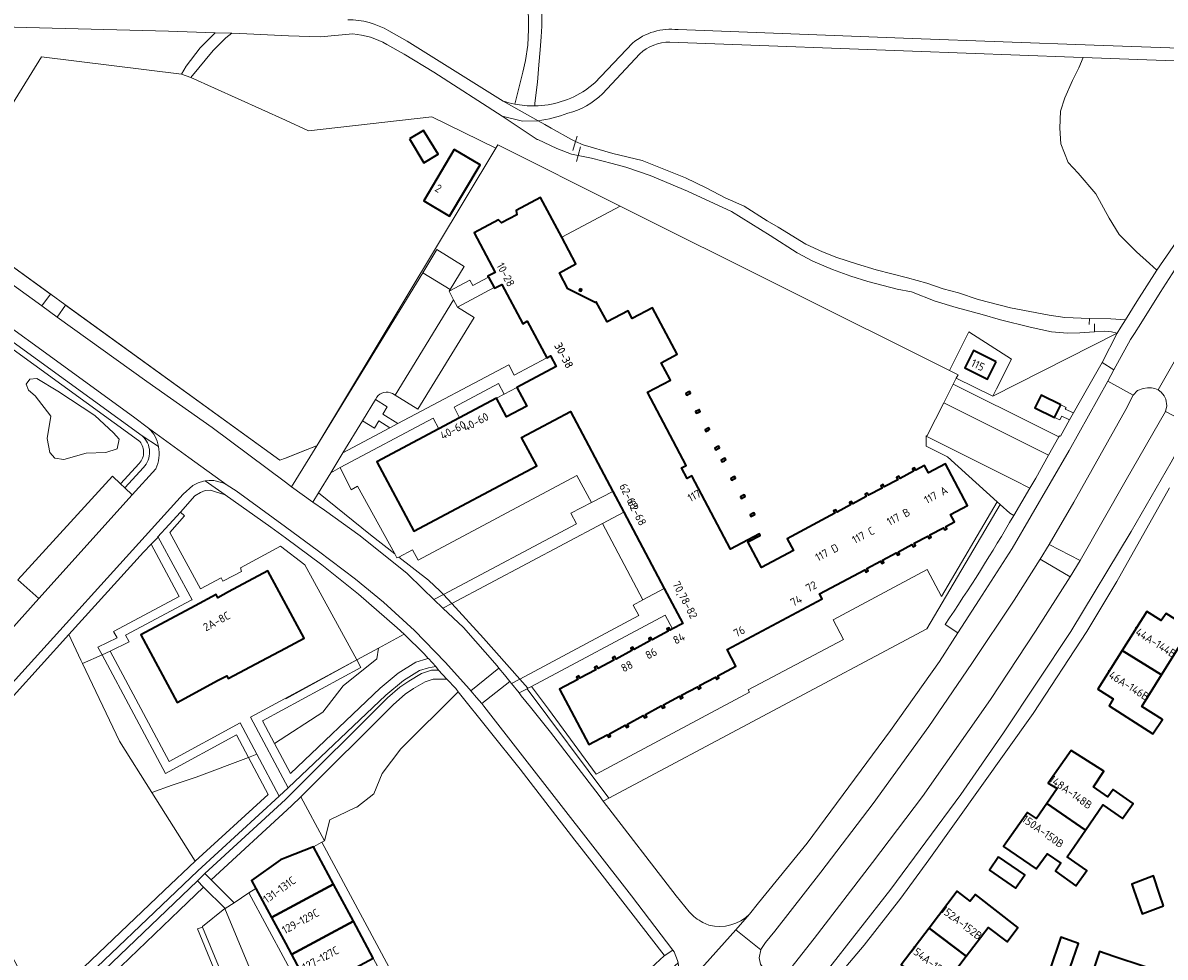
# Model space of a CAD drawing. Extents: x 152761 to 155748, y 459947 to 462743.
# Tile 83 of 256: x 153956 to 154148, y 461131 to 461289. Entities that reach past the tile are written whole.
import ezdxf
from ezdxf.enums import TextEntityAlignment as Align

# ---------------------------------------------------------------- set-up
doc = ezdxf.new("R2010")
doc.units = 0
doc.header["$LTSCALE"] = 0.75
for name, color, linetype, lineweight in [('B-RO-GR-BEPLANTING_CULTUUR_BODEMBEDEKKER-GV', 251, 'CONTINUOUS', 18), ('B-RO-GR-BEPLANTING_CULTUUR_BOSPLANTSOEN-GV', 251, 'CONTINUOUS', 18), ('B-RO-GR-BOS_LOOF-GV', 251, 'CONTINUOUS', 13), ('B-RO-GR-GROENVOORZIENING-GV', 251, 'CONTINUOUS', 18), ('B-RO-GR-HAAG-GV', 251, 'CONTINUOUS', 13), ('B-RO-IE-TERREINAFSCHEIDING_KUNSTMATIG_HEKWERK-G', 251, 'IE-TERREINAFSCHEIDING-KUNSTMATIG', 18), ('B-RO-IE-TERREINAFSCHEIDING_KUNSTMATIG_MUUR-G', 251, 'IE-TERREINAFSCHEIDING-KUNSTMATIG-DICHT', 18), ('B-RO-OG-BEBOUWING-GV', 6, 'CONTINUOUS', 35), ('B-RO-OG-BEBOUWING-T18', 1, 'CONTINUOUS', 18), ('B-RO-OG-TERREIN_CULTUURSCHEIDING-GV', 251, 'CONTINUOUS', 18), ('B-RO-VH-VERHARDING_ASFALT-GV', 251, 'CONTINUOUS', 18), ('B-RO-VH-VERHARDING_BETONSTRAATSTEEN-GV', 251, 'CONTINUOUS', 18), ('B-RO-VH-VERHARDING_FUNDERING_ZAND-GV', 251, 'CONTINUOUS', 18), ('B-RO-VH-VERHARDING_TEGEL-GV', 251, 'CONTINUOUS', 18)]:
    doc.layers.add(name, color=color, linetype=linetype, lineweight=lineweight)
doc.styles.add('NLCS-ISO-M200-T18', font='NLCS-ISO.ttf', dxfattribs={"height": 0.36})
doc.linetypes.add('IE-TERREINAFSCHEIDING-KUNSTMATIG', pattern='A,4,[82,NLCS.SHX,S=0.75,R=90,X=0,Y=0],4,-2', length=10)
doc.linetypes.add('IE-TERREINAFSCHEIDING-KUNSTMATIG-DICHT', pattern='A,8,-1,[82,NLCS.SHX,S=0.75,R=90,X=0,Y=0],-1', length=10)

msp = doc.modelspace()

# ---------------------------------------------------------------- linework, layer by layer
at = {"layer": 'B-RO-GR-BEPLANTING_CULTUUR_BODEMBEDEKKER-GV', "flags": 128}
msp.add_lwpolyline([(153987.498, 461144.289), (153991.347, 461140.449), (153993.843, 461142.089), (153995.017, 461142.86), (153994.298, 461144.195), (153999.174, 461147.678), (154000, 461148.012), (154004.724, 461149.872), (154006.122, 461150.625), (154006.573, 461150.868), (154002.615, 461158.298), (154001.058, 461156.749)], close=True, dxfattribs=at)
at = {"layer": 'B-RO-GR-BEPLANTING_CULTUUR_BOSPLANTSOEN-GV', "flags": 128}
for points in [[(154140.183, 461236.449), (154119.255, 461225.794), (154113.095, 461228.844), (154112.565, 461227.802), (154127.312, 461220.451), (154130.365, 461218.928), (154130.469, 461219.113), (154130.641, 461219.07), (154132.192, 461221.823), (154130.877, 461222.46), (154130.537, 461221.806), (154129.669, 461222.216), (154126.346, 461223.843), (154127.399, 461225.995), (154130.723, 461224.368), (154131.586, 461223.907), (154131.457, 461223.637), (154132.841, 461222.976), (154135.184, 461227.135), (154137.673, 461231.46)], [(153977.51, 461159.029), (153980.925, 461160.241), (153984.975, 461161.582), (153993.783, 461164.913), (153991.756, 461168.71), (153979.804, 461162.191), (153969.1, 461182.22), (153965.832, 461180.736), (153972.068, 461167.677)], [(153995.216, 461165.455), (153992.397, 461170.769), (153980.414, 461164.232), (153970.468, 461182.841), (153969.1, 461182.22), (153979.804, 461162.191), (153991.756, 461168.71), (153993.783, 461164.913)], [(154002.615, 461158.298), (154006.573, 461150.868), (154007.495, 461154.412), (154011.849, 461156.476), (154012.028, 461156.561), (154014.916, 461158.811), (154016.327, 461162.236), (154019.483, 461166.401), (154029.149, 461176.001), (154028.717, 461176.542), (154027.225, 461178.138), (154024.896, 461178.134), (154023.543, 461177.692), (154021.604, 461176.537), (154020.216, 461175.583), (154018.222, 461173.828)], [(153993.783, 461164.913), (153984.975, 461161.582), (153980.925, 461160.241), (153977.51, 461159.029), (153984.797, 461147.448), (153997.097, 461158.704)]]:
    msp.add_lwpolyline(points, close=True, dxfattribs=at)
at = {"layer": 'B-RO-GR-BOS_LOOF-GV', "flags": 128}
for points in [[(154066.181, 461287.574), (154105.64, 461286.09), (154136.326, 461284.981), (154169.779, 461283.751), (154176.367, 461283.469), (154176.525, 461283.849), (154162.487, 461341.773), (154152.299, 461406.442), (154140.317, 461412.18)], [(154102.297, 461391.56), (154143.051, 461370.591), (154107.284, 461291.236), (154043.122, 461293.436), (154043.259, 461291.919), (154043.238, 461290.316), (154043.203, 461288.179), (154043.124, 461286.388), (154042.943, 461284.145), (154042.697, 461281.625), (154042.487, 461278.717), (154042.073, 461275.184), (154042.037, 461274.727)], [(154038.651, 461275.03), (154040.001, 461280.419), (154040.49, 461282.371), (154040.877, 461284.947), (154041.007, 461287.598), (154041.001, 461289.39), (154040.86, 461291.763), (154040.441, 461293.529)], [(153991.002, 461286.96), (153989.99, 461286.221), (153987.807, 461284.039), (153984.088, 461279.508), (154000, 461272.307), (154003.921, 461270.539), (154024.715, 461272.897), (154035.46, 461267.603), (154035.802, 461268.172), (154056.444, 461257.842), (154111.922, 461230.133), (154115.187, 461236.655), (154122.385, 461232.047), (154119.887, 461227.056), (154119.255, 461225.794), (154140.183, 461236.449), (154139.235, 461236.667), (154138.106, 461236.767), (154136.363, 461236.673), (154133.92, 461236.457), (154131.836, 461236.409), (154129.143, 461236.643), (154125.518, 461237.427), (154120.536, 461238.682), (154117.423, 461239.573), (154113.082, 461240.761), (154109.552, 461241.834), (154105.511, 461243.404), (154103.132, 461243.866), (154098.173, 461245.137), (154095.303, 461246.031), (154092.223, 461247.158), (154088.907, 461248.547), (154086.268, 461249.984), (154081.732, 461252.861), (154075.186, 461256.922), (154067.784, 461260.368), (154061.489, 461262.979), (154057.392, 461264.391), (154055.103, 461265.008), (154051.613, 461265.889), (154049.357, 461266.377), (154048.253, 461266.616), (154045.735, 461267.568), (154042.527, 461269.06), (154042.466, 461269.088), (154037.074, 461272.676), (154036.562, 461273.003), (154025.004, 461280.384), (154020.04, 461283.414), (154017.115, 461285.07)], [(154011.347, 461286.854), (154005.905, 461286.341), (154000.504, 461286.55), (153992.329, 461286.917), (153991.002, 461286.96)], [(154017.454, 461287.356), (154020.529, 461285.644), (154036.706, 461275.53)], [(154043.73, 461271.573), (154044.798, 461270.973), (154048.231, 461269.065), (154048.923, 461268.748), (154050.218, 461268.154), (154055.189, 461266.689), (154060.141, 461265.525), (154067.456, 461262.624), (154071.037, 461260.872), (154074.139, 461259.246), (154077.347, 461257.817), (154081.221, 461255.355), (154083.083, 461254.272), (154087.726, 461251.394), (154090.532, 461250.138), (154092.98, 461249.202), (154096.264, 461248.118), (154099.595, 461247.114), (154104.872, 461245.743), (154108.142, 461244.826), (154110.859, 461243.893), (154113.455, 461243.21), (154116.766, 461242.072), (154122.25, 461240.718), (154128.77, 461239.474), (154131.369, 461239.084), (154135.534, 461238.895), (154139.14, 461238.842), (154141.608, 461238.677), (154143.496, 461241.774), (154146.882, 461247.055), (154145.681, 461248.191), (154143.487, 461250.114), (154140.526, 461253.051), (154138.867, 461255.789), (154136.617, 461259.895), (154133.646, 461263.375), (154131.95, 461265.202), (154130.698, 461268.334), (154130.517, 461270.974), (154130.636, 461273.84), (154131.388, 461276.082), (154132.702, 461279.023), (154133.76, 461281.119), (154134.5, 461282.892), (154132.863, 461282.953), (154105.717, 461283.962), (154069.37, 461285.272), (154064.815, 461285.485)], [(154050.594, 461277.389), (154052.157, 461278.632), (154058.513, 461285.296)], [(154059.734, 461283.472), (154053.473, 461276.773)], [(154042.614, 461272.199), (154043.73, 461271.573)]]:
    msp.add_lwpolyline(points, dxfattribs=at)
at = {"layer": 'B-RO-GR-BOS_LOOF-GV'}
for points in [[(154010.508, 461289.246, -0.1367513), (154017.454, 461287.356)], [(154017.115, 461285.07, 0.1157816), (154011.347, 461286.854)], [(154058.513, 461285.296, -0.2068633), (154066.181, 461287.574)], [(154064.815, 461285.485, 0.1922803), (154059.734, 461283.472)], [(154042.037, 461274.727, 0.1435408), (154050.594, 461277.389)], [(154036.706, 461275.53, 0.0320082), (154038.651, 461275.03)], [(154053.473, 461276.773, -0.1326724), (154047.608, 461273.511)], [(154047.608, 461273.511, -0.0596574), (154042.614, 461272.199)]]:
    msp.add_lwpolyline(points, format="xyb", dxfattribs=at)
at = {"layer": 'B-RO-GR-BOS_LOOF-GV', "flags": 128}
for points in [[(153935.76, 461258.909), (153935.333, 461257.989), (153938.928, 461255.483), (153940.288, 461254.493), (153940.941, 461254.009), (153942.251, 461256.121), (153958.896, 461282.964), (153982.513, 461280.076), (153983.282, 461281.391), (153985.632, 461284.502), (153988.169, 461287.051), (153980.303, 461287.303), (153956.35, 461287.95), (153946.326, 461288.218), (153942.414, 461273.25)], [(153977.387, 461200.864), (153976.06, 461199.503), (153963.518, 461185.641), (153965.542, 461181.344), (153965.832, 461180.736), (153969.1, 461182.22), (153968.408, 461183.514), (153971.622, 461185.062), (153971.046, 461186.14), (153982.097, 461192.038)], [(153998.196, 461167.279), (154000.891, 461162.23), (154015.958, 461176.591), (154019.016, 461179.12), (154021.974, 461180.959), (154023.818, 461181.518), (154024.093, 461181.601), (154023.402, 461182.358), (154019.999, 461185.687), (154015.692, 461183.359), (154015.418, 461181.549), (154009.739, 461176.995), (154006.32, 461172.53)], [(154012.019, 461181.374), (154012.737, 461180.057), (153996.159, 461171.097), (153998.196, 461167.279), (154006.32, 461172.53), (154009.739, 461176.995), (154015.418, 461181.549), (154015.692, 461183.359)]]:
    msp.add_lwpolyline(points, close=True, dxfattribs=at)
at = {"layer": 'B-RO-GR-GROENVOORZIENING-GV', "flags": 128}
for points in [[(153942.251, 461256.121), (153940.941, 461254.009), (153941.208, 461253.811), (153941.792, 461253.378), (153958.942, 461241.003), (153960.424, 461242.978)], [(153962.928, 461241.167), (153961.561, 461239.097), (153976.634, 461228.257), (153987.64, 461220.507), (154000, 461211.293), (154001.037, 461210.523), (154005.279, 461217.443), (154003.253, 461216.653), (154000, 461215.385), (153999.075, 461215.024)]]:
    msp.add_lwpolyline(points, close=True, dxfattribs=at)
at = {"layer": 'B-RO-GR-HAAG-GV', "flags": 128}
for points in [[(153960.424, 461242.978), (153942.251, 461256.121), (153940.941, 461254.009), (153941.208, 461253.811), (153941.792, 461253.378), (153958.942, 461241.003)], [(154003.253, 461216.653), (154000, 461215.385), (153999.075, 461215.024), (153962.928, 461241.167), (153961.561, 461239.097), (153976.634, 461228.257), (153987.64, 461220.507), (154000, 461211.293), (154001.037, 461210.523), (154005.279, 461217.443)]]:
    msp.add_lwpolyline(points, close=True, dxfattribs=at)
at = {"layer": 'B-RO-IE-TERREINAFSCHEIDING_KUNSTMATIG_HEKWERK-G', "flags": 128}
for points in [[(153960.515, 461242.912), (153942.251, 461256.121), (153958.896, 461282.964), (153982.513, 461280.076), (153984.088, 461279.508)], [(153984.088, 461279.508), (154000, 461272.307)], [(154000, 461272.307), (154003.921, 461270.539), (154024.715, 461272.897), (154035.46, 461267.603)], [(154049.192, 461269.62), (154048.923, 461268.748)], [(154005.279, 461217.443), (154035.46, 461267.603)], [(154056.444, 461257.842), (154035.802, 461268.172)], [(154048.923, 461268.748), (154048.444, 461267.19)], [(154049.734, 461267.814), (154049.357, 461266.377)], [(154049.357, 461266.377), (154049.09, 461265.362)], [(153962.834, 461241.235), (153960.515, 461242.912)], [(154000, 461215.385), (153999.075, 461215.024), (153962.834, 461241.235)], [(154135.501, 461237.861), (154135.534, 461238.895)], [(154136.405, 461237.982), (154136.363, 461236.673)], [(154111.922, 461230.133), (154115.187, 461236.655)], [(154115.187, 461236.655), (154122.385, 461232.047)], [(154119.887, 461227.056), (154122.385, 461232.047)], [(154119.255, 461225.794), (154113.095, 461228.844)], [(154119.255, 461225.794), (154119.887, 461227.056)], [(154005.22, 461217.42), (154000, 461215.385)], [(154003.281, 461197.407), (154012.019, 461181.374), (154000.067, 461174.806)], [(153970.468, 461182.841), (153973.682, 461184.389)], [(153970.468, 461182.841), (153980.414, 461164.232), (153992.397, 461170.769)]]:
    msp.add_lwpolyline(points, dxfattribs=at)
at = {"layer": 'B-RO-IE-TERREINAFSCHEIDING_KUNSTMATIG_MUUR-G', "flags": 128}
for points in [[(154056.444, 461257.842), (154046.585, 461252.587)], [(154111.922, 461230.133), (154056.444, 461257.842)], [(154113.095, 461228.844), (154113.38, 461229.405), (154111.922, 461230.133)], [(154112.565, 461227.802), (154110.963, 461224.655)], [(154112.565, 461227.802), (154113.095, 461228.844)], [(154127.312, 461220.451), (154112.565, 461227.802)], [(154110.963, 461224.655), (154108.196, 461219.154), (154107.985, 461219.038)], [(154125.709, 461217.298), (154110.963, 461224.655)], [(154107.985, 461219.038), (154122.849, 461211.631)], [(154119.998, 461207.99), (154111.595, 461215.573), (154108.003, 461217.36)]]:
    msp.add_lwpolyline(points, dxfattribs=at)
at = {"layer": 'B-RO-OG-BEBOUWING-GV', "flags": 128}
for points in [[(154020.911, 461269.151), (154023.348, 461265.136), (154025.737, 461266.586), (154023.301, 461270.601)], [(154028.479, 461267.366), (154023.328, 461258.731), (154027.662, 461256.146), (154032.813, 461264.78)], [(154055.181, 461209.765), (154057.053, 461206.234), (154063.868, 461193.379), (154066.981, 461187.505), (154065.28, 461186.598), (154064.883, 461186.386), (154064.674, 461186.776), (154064.299, 461186.576), (154064.508, 461186.186), (154061.835, 461184.76), (154061.625, 461185.153), (154061.25, 461184.954), (154061.46, 461184.56), (154058.792, 461183.136), (154058.582, 461183.531), (154058.207, 461183.331), (154058.417, 461182.936), (154055.75, 461181.513), (154055.539, 461181.907), (154055.164, 461181.707), (154055.375, 461181.313), (154052.707, 461179.89), (154052.497, 461180.284), (154052.122, 461180.084), (154052.332, 461179.69), (154049.658, 461178.263), (154049.448, 461178.658), (154049.073, 461178.458), (154049.284, 461178.063), (154046.197, 461176.416), (154051.16, 461167.082), (154054.238, 461168.725), (154054.447, 461168.334), (154054.822, 461168.534), (154054.613, 461168.925), (154057.28, 461170.35), (154057.489, 461169.959), (154057.864, 461170.159), (154057.655, 461170.55), (154060.325, 461171.975), (154060.535, 461171.581), (154060.911, 461171.781), (154060.7, 461172.176), (154063.364, 461173.598), (154063.575, 461173.202), (154063.95, 461173.402), (154063.739, 461173.798), (154066.41, 461175.224), (154066.623, 461174.825), (154066.998, 461175.025), (154066.785, 461175.424), (154069.447, 461176.846), (154069.659, 461176.448), (154070.034, 461176.648), (154069.822, 461177.046), (154072.493, 461178.472), (154072.707, 461178.072), (154073.082, 461178.272), (154072.868, 461178.672), (154075.925, 461180.305), (154074.453, 461183.089), (154090.455, 461191.635), (154090.016, 461192.487), (154097.657, 461196.563), (154097.866, 461196.172), (154098.23, 461196.373), (154098.024, 461196.759), (154100.302, 461197.974), (154100.51, 461197.584), (154100.883, 461197.784), (154100.675, 461198.173), (154102.953, 461199.388), (154103.161, 461198.999), (154103.532, 461199.201), (154103.326, 461199.587), (154105.611, 461200.806), (154105.818, 461200.419), (154106.191, 461200.621), (154105.985, 461201.006), (154108.268, 461202.224), (154108.476, 461201.835), (154108.856, 461202.034), (154108.646, 461202.426), (154110.929, 461203.643), (154111.136, 461203.256), (154111.509, 461203.453), (154111.301, 461203.842), (154112.77, 461204.625), (154112.108, 461205.862), (154114.963, 461207.388), (154111.244, 461214.422), (154108.39, 461212.885), (154107.743, 461214.126), (154106.271, 461213.342), (154106.06, 461213.738), (154105.685, 461213.537), (154105.896, 461213.142), (154103.616, 461211.927), (154103.406, 461212.321), (154103.031, 461212.121), (154103.241, 461211.727), (154100.958, 461210.511), (154100.749, 461210.902), (154100.374, 461210.702), (154100.582, 461210.311), (154098.3, 461209.095), (154098.093, 461209.484), (154097.717, 461209.284), (154097.925, 461208.895), (154095.644, 461207.679), (154095.436, 461208.07), (154095.061, 461207.87), (154095.269, 461207.479), (154092.992, 461206.266), (154092.781, 461206.66), (154092.406, 461206.461), (154092.617, 461206.066), (154084.594, 461201.791), (154085.648, 461199.813), (154080.24, 461196.931), (154077.935, 461201.258), (154080.025, 461202.344), (154079.899, 461202.587), (154075.058, 461200.003), (154068.515, 461212.361), (154067.702, 461211.93), (154066.767, 461213.705), (154067.581, 461214.135), (154061.062, 461226.468), (154064.903, 461228.52), (154064.786, 461228.739), (154063.339, 461231.448), (154066.029, 461232.868), (154061.892, 461240.704), (154058.435, 461238.879), (154057.753, 461240.171), (154054.221, 461238.306), (154052.411, 461241.691), (154052.241, 461241.6), (154047.632, 461243.893), (154046.188, 461246.598), (154048.987, 461248.095), (154046.585, 461252.587), (154043.005, 461259.281), (154038.901, 461257.095), (154039.042, 461256.383), (154036.452, 461255.002), (154035.94, 461255.517), (154031.836, 461253.33), (154035.383, 461246.675), (154034.141, 461246.013), (154034.216, 461245.876), (154035.168, 461244.114), (154035.234, 461243.991), (154036.464, 461244.646), (154040.005, 461238), (154040.782, 461238.425), (154044.06, 461232.28), (154044.682, 461232.614), (154045.648, 461230.813), (154039.011, 461227.282), (154040.678, 461224.148), (154037.279, 461222.34), (154035.612, 461225.474), (154029.365, 461222.151), (154025.849, 461220.28), (154015.425, 461214.734), (154021.646, 461203.041), (154042.36, 461214.074), (154039.828, 461218.828), (154048.055, 461223.209)], [(154049.683, 461243.894), (154049.547, 461243.621), (154049.818, 461243.487), (154049.953, 461243.76)], [(154119.812, 461231.579), (154115.976, 461233.498), (154114.509, 461230.561), (154118.345, 461228.644)], [(154068.043, 461226.2), (154068.273, 461226.324), (154068.118, 461226.61), (154067.891, 461226.487), (154067.495, 461226.273), (154067.649, 461225.987)], [(154130.723, 461224.368), (154127.399, 461225.995), (154126.346, 461223.843), (154129.669, 461222.216)], [(154069.676, 461223.123), (154069.91, 461223.244), (154069.761, 461223.533), (154069.523, 461223.41), (154069.136, 461223.211), (154069.285, 461222.922)], [(154071.145, 461220.353), (154070.738, 461220.144), (154070.886, 461219.855), (154071.297, 461220.066), (154071.516, 461220.178), (154071.367, 461220.468)], [(154072.935, 461216.98), (154073.152, 461217.097), (154072.998, 461217.383), (154072.782, 461217.267), (154072.39, 461217.055), (154072.545, 461216.769)], [(154074.019, 461214.935), (154074.235, 461215.054), (154074.079, 461215.339), (154073.867, 461215.223), (154073.474, 461215.008), (154073.631, 461214.723)], [(154075.496, 461212.152), (154075.089, 461211.931), (154075.245, 461211.645), (154075.648, 461211.865), (154075.868, 461211.984), (154075.713, 461212.27)], [(154077.132, 461209.067), (154076.737, 461208.86), (154076.887, 461208.572), (154077.285, 461208.78), (154077.499, 461208.891), (154077.349, 461209.18)], [(154078.893, 461205.747), (154079.106, 461205.864), (154078.95, 461206.149), (154078.741, 461206.034), (154078.327, 461205.807), (154078.483, 461205.522)], [(153984.824, 461190.489), (153975.664, 461185.601), (153981.746, 461174.209), (153988.698, 461177.919), (153990.117, 461178.676), (153990.363, 461178.215), (153995.962, 461181.203), (154000, 461183.358), (154003.164, 461185.047), (153997.068, 461196.363), (153990.435, 461192.822), (153988.6, 461191.842), (153988.326, 461192.358)], [(154141.067, 461182.973), (154147.692, 461178.818), (154150.906, 461183.942), (154154.368, 461181.746), (154156.021, 461184.387), (154148.45, 461189.206), (154147.632, 461188), (154145.183, 461189.536)], [(154147.692, 461178.818), (154141.067, 461182.973), (154136.95, 461176.409), (154139.555, 461174.775), (154138.856, 461173.598), (154146.223, 461168.893), (154147.818, 461171.317), (154144.359, 461173.504)], [(154134.855, 461152.672), (154137.802, 461156.957), (154141.131, 461154.653), (154142.929, 461157.164), (154139.534, 461159.548), (154138.621, 461158.309), (154136.196, 461159.976), (154137.975, 461162.594), (154132.462, 461166.09), (154128.549, 461160.562), (154130.09, 461159.664), (154128.356, 461157.142)], [(154128.356, 461157.142), (154126.621, 461154.62), (154125.089, 461155.673), (154121.054, 461149.933), (154126.558, 461146.165), (154128.417, 461148.677), (154130.726, 461147.088), (154129.804, 461145.748), (154133.229, 461143.294), (154135.085, 461145.879), (154131.768, 461148.185), (154134.855, 461152.672)], [(153995.017, 461142.86), (153997.656, 461137.958), (154008.108, 461143.587), (154004.724, 461149.872), (154000, 461148.012), (153999.174, 461147.678), (153994.298, 461144.195)], [(154120.184, 461148.148), (154118.67, 461145.905), (154123.048, 461142.877), (154124.629, 461145.134)], [(154148.003, 461139.94), (154147.355, 461141.859), (154146.308, 461144.977), (154142.657, 461143.574), (154143.003, 461142.563), (154144.408, 461138.589)], [(154001.015, 461131.722), (154011.466, 461137.35), (154008.108, 461143.587), (153997.656, 461137.958), (154000, 461133.606)], [(154108.507, 461136.174), (154114.751, 461131.424), (154118.447, 461136.282), (154121.659, 461133.851), (154123.48, 461136.276), (154116.31, 461141.803), (154115.431, 461140.697), (154113.225, 461142.375)], [(154001.015, 461131.722), (154004.373, 461125.485), (154014.824, 461131.113), (154011.466, 461137.35)], [(154114.751, 461131.424), (154108.507, 461136.174), (154103.789, 461129.972), (154106.24, 461128.107), (154105.294, 461127.111), (154112.445, 461121.697), (154114.201, 461124.038), (154111.043, 461126.551)], [(154145.283, 461123.333), (154146.176, 461126.198), (154146.916, 461125.949), (154147.834, 461128.678), (154140.314, 461131.155), (154139.664, 461131.371), (154137.201, 461132.193), (154135.911, 461128.359), (154132.309, 461129.507), (154133.682, 461133.595), (154130.705, 461134.614), (154128.734, 461128.794)]]:
    msp.add_lwpolyline(points, close=True, dxfattribs=at)
at = {"layer": 'B-RO-OG-TERREIN_CULTUURSCHEIDING-GV', "flags": 128}
for points in [[(154134.5, 461282.892), (154133.76, 461281.119), (154132.702, 461279.023), (154131.388, 461276.082), (154130.636, 461273.84), (154130.517, 461270.974), (154130.698, 461268.334), (154131.95, 461265.202), (154133.646, 461263.375), (154136.617, 461259.895), (154138.867, 461255.789), (154140.526, 461253.051), (154143.487, 461250.114), (154145.681, 461248.191), (154146.882, 461247.055), (154151.278, 461253.383), (154155.504, 461258.903), (154160.909, 461265.306), (154166.624, 461271.296), (154176.142, 461280.249), (154176.931, 461281.024), (154176.844, 461281.193), (154176.183, 461281.232), (154171.319, 461281.522)], [(153962.682, 461215.147), (153966.451, 461216.205), (153969.748, 461216.323), (153971.633, 461216.911), (153971.986, 461218.558), (153971.044, 461219.616), (153967.864, 461222.556), (153961.622, 461226.672), (153958.089, 461228.789), (153956.911, 461228.672), (153956.322, 461227.848), (153956.676, 461226.79), (153957.853, 461225.849), (153960.444, 461222.439), (153959.855, 461218.675), (153960.327, 461216.323), (153961.151, 461215.382)], [(153962.682, 461215.147), (153961.151, 461215.382), (153960.327, 461216.323), (153959.855, 461218.675), (153960.444, 461222.439), (153957.853, 461225.849), (153956.676, 461226.79), (153956.322, 461227.848), (153956.911, 461228.672), (153958.089, 461228.789), (153961.622, 461226.672), (153967.864, 461222.556), (153971.044, 461219.616), (153971.986, 461218.558), (153971.633, 461216.911), (153969.748, 461216.323), (153966.451, 461216.205)], [(154036.876, 461226.147), (154035.901, 461227.928), (154028.428, 461223.934), (154029.365, 461222.151), (154035.612, 461225.474)], [(154110.963, 461224.655), (154125.709, 461217.298), (154128.648, 461215.875), (154130.365, 461218.928), (154127.312, 461220.451), (154112.565, 461227.802)], [(154128.747, 461200.818), (154133.988, 461198.088), (154141.719, 461211.7), (154148.368, 461223.246), (154148.59, 461224.159), (154148.42, 461225.306), (154148.122, 461225.851), (154147.623, 461226.477), (154147.09, 461226.873), (154146.566, 461227.073), (154146.006, 461227.221), (154145.314, 461227.224), (154144.578, 461227.111), (154143.656, 461226.737), (154142.906, 461225.974), (154141.654, 461223.585), (154132.897, 461207.951)], [(154009.704, 461216.274), (154017.634, 461220.476), (154015.751, 461221.623), (154015.005, 461220.414), (154013.001, 461221.667)], [(154007.641, 461212.901), (154005.558, 461209.495), (154014.355, 461202.426), (154018.429, 461199.235), (154012.178, 461210.615), (154011.079, 461209.999), (154009.264, 461213.764)], [(154026.647, 461192.389), (154049.063, 461204.303), (154048.133, 461206.076), (154051.588, 461207.884), (154049.116, 461212.41), (154022.381, 461198.167), (154021.429, 461199.884), (154019.122, 461198.693), (154024.1, 461194.794), (154026.112, 461192.97)], [(154019.999, 461185.687), (154018.869, 461186.792), (154012.344, 461192.447), (154006.144, 461197.384), (154000, 461201.92), (153997.557, 461203.724), (153989.836, 461209.156), (153988.052, 461209.749), (153987.376, 461209.974), (153986.506, 461209.884), (153985.68, 461209.546), (153984.729, 461209.017), (153982.302, 461206.267), (153983.012, 461205.615), (153980.529, 461202.824), (153985.676, 461193.313), (153989.176, 461195.18), (153989.398, 461194.763), (153989.473, 461194.623), (153989.688, 461194.735), (153992.598, 461196.243), (153992.415, 461196.9), (153999.183, 461200.508), (154003.281, 461197.407), (154012.019, 461181.374), (154015.692, 461183.359)], [(154023.193, 461193.317), (154025.046, 461191.538), (154026.647, 461192.389), (154026.112, 461192.97), (154024.1, 461194.794), (154019.122, 461198.693), (154018.814, 461198.534), (154018.429, 461199.235), (154014.355, 461202.426), (154005.558, 461209.495), (154004.606, 461207.937), (154006.586, 461206.584), (154012.591, 461202.279), (154020.508, 461195.895)], [(154108.193, 461196.575), (154092.314, 461188.093), (154094.09, 461184.8), (154078.034, 461176.293), (154078.236, 461175.913), (154052.364, 461162.112), (154044.378, 461173.046), (154041.477, 461176.89), (154040.89, 461176.577), (154040.737, 461176.495), (154054.541, 461158.079), (154108.126, 461186.625), (154120.468, 461207.567), (154119.998, 461207.99), (154110.582, 461192.072)], [(154028.04, 461190.876), (154033.422, 461185.031), (154039.512, 461178.137), (154059.554, 461188.817), (154058.614, 461190.586), (154060.269, 461191.466), (154053.451, 461204.368)], [(153984.276, 461191.501), (153978.553, 461202.059), (153978.496, 461202), (153977.397, 461200.875), (153977.387, 461200.864), (153982.097, 461192.038), (153971.046, 461186.14), (153971.622, 461185.062), (153968.408, 461183.514), (153969.1, 461182.22), (153970.468, 461182.841), (153973.682, 461184.389), (153973.076, 461185.523), (153984.126, 461191.421)], [(154132.271, 461195.384), (154127.206, 461198.317), (154122.82, 461191.437), (154115.705, 461180.743), (154108.484, 461170.126), (154099.072, 461157.161), (154090.243, 461145.582), (154082.513, 461135.642), (154080.946, 461133.761), (154080.134, 461132.531), (154080.124, 461132.481), (154079.868, 461131.157), (154080.107, 461130.059), (154080.811, 461129.049), (154081.619, 461128.423), (154082.569, 461128.091), (154083.581, 461128.171), (154084.593, 461128.625), (154089.131, 461134.42), (154098.94, 461147.194), (154107.384, 461158.361), (154118.863, 461174.672), (154126.43, 461186.187)], [(154038.128, 461177.399), (154039.512, 461178.137), (154033.422, 461185.031), (154028.04, 461190.876), (154026.565, 461190.093), (154030.034, 461186.8), (154035.677, 461180.338), (154035.98, 461179.983), (154036.949, 461178.847), (154037.85, 461177.74)], [(153955.18, 461129.061), (153958.675, 461129.225), (153960.724, 461124.572), (153961.13, 461124.917), (153979.588, 461142.506), (153984.797, 461147.448), (153977.51, 461159.029), (153972.068, 461167.677), (153965.832, 461180.736), (153965.542, 461181.344), (153963.518, 461185.641), (153940.142, 461159.806), (153929.295, 461148.142), (153929.962, 461147.547), (153927.124, 461144.526), (153930.024, 461139.343), (153933.426, 461141.148), (153933.792, 461140.458), (153945.528, 461146.935)], [(154012.019, 461181.374), (153994.133, 461171.707), (154000.496, 461159.782), (154016.914, 461175.435), (154019.894, 461177.9), (154022.598, 461179.581), (154024.144, 461180.049), (154025.353, 461180.223), (154024.118, 461181.574), (154024.093, 461181.601), (154023.818, 461181.518), (154021.974, 461180.959), (154019.016, 461179.12), (154015.958, 461176.591), (154000.891, 461162.23), (153998.196, 461167.279), (153996.159, 461171.097), (154012.737, 461180.057)], [(154002.615, 461158.298), (154018.222, 461173.828), (154020.216, 461175.583), (154021.604, 461176.537), (154023.543, 461177.692), (154024.896, 461178.134), (154027.225, 461178.138), (154025.825, 461179.636), (154024.656, 461179.634), (154022.919, 461179.066), (154020.795, 461177.801), (154019.292, 461176.768), (154017.231, 461174.954), (154000, 461157.812), (153986.435, 461145.349), (153987.498, 461144.289), (154001.058, 461156.749)], [(154039.762, 461175.329), (154041.31, 461173.402), (154044.697, 461169.189), (154052.873, 461158.519), (154053.563, 461157.558), (154054.541, 461158.079), (154040.737, 461176.495), (154039.403, 461175.784)], [(153984.797, 461147.448), (153979.588, 461142.506), (153961.13, 461124.917), (153960.724, 461124.572), (153960.385, 461124.286), (153944.338, 461110.711), (153938.466, 461121.779), (153941.235, 461123.263), (153942.645, 461120.487), (153955.893, 461127.741), (153955.18, 461129.061), (153943.282, 461122.546), (153941.84, 461125.289), (153936.441, 461122.395), (153943.886, 461108.362), (153961.348, 461123.133), (153962.133, 461123.8), (153985.246, 461145.826), (153998.967, 461158.384), (153995.216, 461165.455), (153993.783, 461164.913), (153997.097, 461158.704)], [(153930.359, 461093.473), (153943.592, 461104.424), (153958.721, 461117.397), (153959.603, 461118.153), (153965.288, 461123.027), (153982.167, 461139.184), (153986.227, 461143.07), (153985.162, 461144.127), (153964.28, 461124.139), (153958.627, 461119.292), (153929.608, 461094.414)]]:
    msp.add_lwpolyline(points, close=True, dxfattribs=at)
for points in [[(154015.413, 461225.61), (154015.18, 461225.23), (154017.158, 461223.987), (154016.441, 461222.762), (154018.976, 461221.187), (154037.664, 461231.088), (154038.577, 461229.342), (154044.06, 461232.28), (154040.782, 461238.425), (154040.005, 461238), (154036.464, 461244.646), (154035.234, 461243.991), (154035.168, 461244.114), (154029.006, 461240.816), (154031.836, 461239.087), (154022.327, 461223.594), (154018.503, 461225.959), (154018.05, 461226.24)], [(153975.89, 461219.112), (153954.109, 461234.918)], [(153975.257, 461218.336), (153953.522, 461234.109), (153923.656, 461195.007), (153937.397, 461181.326), (153943.536, 461175.213), (153944.046, 461175.795), (153944.836, 461176.644), (153945.61, 461177.467)], [(153953.522, 461234.109), (153975.257, 461218.336)], [(153945.61, 461177.467), (153958.471, 461191.736), (153954.926, 461194.873), (153970.846, 461212.341), (153972.228, 461211.029), (153975.355, 461214.476)], [(153975.355, 461214.476), (153972.228, 461211.029), (153972.954, 461210.341), (153976.074, 461213.781)], [(154122.768, 461205.673), (154122.127, 461206.075), (154120.468, 461207.567), (154108.126, 461186.625), (154054.541, 461158.079), (154053.563, 461157.558), (154065.867, 461141.619), (154068.065, 461138.914)], [(154078.245, 461138.508), (154079.776, 461140.396), (154087.978, 461150.452), (154102, 461169.484), (154110.233, 461181.105), (154113.347, 461185.911), (154111.198, 461187.353)], [(154054.364, 461122.711), (154063.85, 461131.493), (154063.857, 461131.618), (154051.279, 461147.833), (154049.233, 461150.448), (154048.813, 461150.984), (154039.568, 461162.973), (154029.149, 461176.001), (154019.483, 461166.401), (154016.327, 461162.236), (154014.916, 461158.811), (154012.028, 461156.561), (154011.849, 461156.476), (154007.495, 461154.412), (154006.573, 461150.868), (154006.122, 461150.625), (154024.694, 461116.148)], [(153993.002, 461117.063), (153985.202, 461136.014), (153986.06, 461136.349), (153986.017, 461136.453), (153989.823, 461139.444), (153989.856, 461139.47), (153986.227, 461143.07), (153982.167, 461139.184), (153965.288, 461123.027)], [(154070.386, 461137.113), (154071.402, 461136.674)]]:
    msp.add_lwpolyline(points, dxfattribs=at)
at = {"layer": 'B-RO-OG-TERREIN_CULTUURSCHEIDING-GV'}
for points in [[(154018.05, 461226.24, 0.3876333), (154015.413, 461225.61)], [(153975.257, 461218.336, -0.4191771), (153975.355, 461214.476)], [(153975.355, 461214.476, 0.4191771), (153975.257, 461218.336)], [(153976.074, 461213.781, 0.4246914), (153975.89, 461219.112)], [(154111.198, 461187.353, 0.0175922), (154122.768, 461205.673)], [(154068.065, 461138.914, 0.0917125), (154070.386, 461137.113)], [(154071.402, 461136.674, 0.2642275), (154078.245, 461138.508)]]:
    msp.add_lwpolyline(points, format="xyb", dxfattribs=at)
at = {"layer": 'B-RO-VH-VERHARDING_ASFALT-GV'}
for points in [[(154017.454, 461287.356, 0.1367513), (154010.508, 461289.246)], [(154011.347, 461286.854, -0.1157816), (154017.115, 461285.07)], [(154066.181, 461287.574, 0.2068633), (154058.513, 461285.296)], [(154059.734, 461283.472, -0.1922803), (154064.815, 461285.485)], [(154050.594, 461277.389, -0.1435408), (154042.037, 461274.727)], [(154038.651, 461275.03, -0.0320082), (154036.706, 461275.53)], [(154047.608, 461273.511, 0.1326724), (154053.473, 461276.773)], [(154042.037, 461274.727, -0.0534502), (154038.651, 461275.03)], [(154042.614, 461272.199, 0.0596574), (154047.608, 461273.511)], [(153976.923, 461220.387, -0.1890792), (153978.597, 461217.321)], [(153978.597, 461217.321, -0.1765676), (153978.139, 461213.561)], [(154070.386, 461137.113, -0.0917125), (154068.065, 461138.914)], [(154078.245, 461138.508, -0.2642275), (154071.402, 461136.674)]]:
    msp.add_lwpolyline(points, format="xyb", dxfattribs=at)
at = {"layer": 'B-RO-VH-VERHARDING_ASFALT-GV', "flags": 128}
for points in [[(153946.326, 461288.218), (153956.35, 461287.95), (153980.303, 461287.303), (153988.169, 461287.051), (153991.002, 461286.96), (153992.329, 461286.917), (154000.504, 461286.55), (154005.905, 461286.341), (154011.347, 461286.854)], [(154017.115, 461285.07), (154020.04, 461283.414), (154025.004, 461280.384), (154036.562, 461273.003), (154039.988, 461272.134), (154042.614, 461272.199), (154036.706, 461275.53), (154020.529, 461285.644), (154017.454, 461287.356)], [(154064.815, 461285.485), (154069.37, 461285.272), (154105.717, 461283.962), (154132.863, 461282.953), (154134.5, 461282.892), (154171.319, 461281.522), (154176.183, 461281.232), (154176.844, 461281.193), (154179.034, 461283.05), (154176.367, 461283.469), (154169.779, 461283.751), (154136.326, 461284.981), (154105.64, 461286.09), (154066.181, 461287.574)], [(154058.513, 461285.296), (154052.157, 461278.632), (154050.594, 461277.389)], [(154053.473, 461276.773), (154059.734, 461283.472)], [(154036.706, 461275.53), (154042.614, 461272.199)], [(153938.329, 461248.503), (153974.4, 461222.326), (153976.923, 461220.387), (153983.722, 461215.495), (153990.202, 461210.83), (153990.211, 461210.826), (153991.698, 461209.83), (154000, 461203.794), (154005.612, 461199.713), (154011.808, 461194.944), (154016.518, 461191.064), (154021.749, 461186.325), (154026.951, 461180.975), (154031.029, 461176.449), (154031.275, 461176.161), (154035.98, 461179.983), (154035.677, 461180.338), (154030.034, 461186.8), (154026.565, 461190.093), (154025.046, 461191.538), (154023.193, 461193.317), (154020.508, 461195.895), (154012.591, 461202.279), (154006.586, 461206.584), (154004.606, 461207.937), (154001.037, 461210.523), (154000, 461211.293), (153987.64, 461220.507), (153976.634, 461228.257), (153961.561, 461239.097), (153958.942, 461241.003), (153941.792, 461253.378)], [(154151.278, 461253.383), (154146.882, 461247.055), (154143.496, 461241.774), (154141.608, 461238.677), (154140.825, 461237.455), (154140.183, 461236.449), (154137.673, 461231.46), (154139.668, 461230.272), (154142.466, 461235.334), (154143.122, 461236.348), (154144.218, 461238.037), (154147.477, 461243.302), (154149.994, 461247.183)], [(154149.994, 461247.183), (154147.477, 461243.302), (154144.218, 461238.037), (154143.122, 461236.348), (154142.466, 461235.334), (154139.668, 461230.272), (154138.606, 461228.351), (154142.906, 461225.974), (154143.656, 461226.737), (154144.578, 461227.111), (154145.314, 461227.224), (154146.006, 461227.221), (154146.566, 461227.073), (154147.09, 461226.873), (154150.505, 461232.793)], [(154150.505, 461232.793), (154147.09, 461226.873), (154147.623, 461226.477), (154148.122, 461225.851), (154148.42, 461225.306)], [(153983.722, 461215.495), (153976.923, 461220.387)], [(153978.139, 461213.561), (153974.2, 461209.158), (153958.471, 461191.736), (153945.61, 461177.467), (153950.179, 461173.329), (153982.762, 461209.311), (153984.38, 461210.757), (153985.29, 461211.195), (153986.177, 461211.486), (153986.473, 461211.522), (153987.162, 461211.609), (153987.923, 461211.583), (153989.477, 461211.187), (153990.202, 461210.83), (153983.722, 461215.495)], [(154149.324, 461214.681), (154142.581, 461203.011), (154132.414, 461186.138), (154121.02, 461169.061), (154113.837, 461158.685), (154102.064, 461142.709), (154091.13, 461128.813)], [(154084.282, 461117.619), (154097.557, 461133.3), (154103.722, 461141.217), (154108.436, 461147.661), (154126.045, 461172.344), (154135.071, 461186.161), (154140.17, 461194.577), (154149.034, 461210.34)], [(154041.31, 461173.402), (154039.762, 461175.329), (154039.403, 461175.784), (154038.128, 461177.399), (154037.85, 461177.74), (154033.1, 461174), (154033.468, 461173.558), (154058.317, 461141.616), (154065.296, 461132.464), (154065.519, 461132.172), (154066.124, 461130.69), (154066.182, 461130.298), (154066.333, 461129.269), (154066.403, 461128.05), (154066.295, 461126.64), (154066.021, 461125.582), (154065.416, 461124.127), (154070.651, 461129.988), (154075.912, 461135.891), (154078.245, 461138.508)], [(154068.065, 461138.914), (154065.867, 461141.619), (154053.563, 461157.558), (154052.873, 461158.519), (154044.697, 461169.189), (154041.31, 461173.402)], [(154007.622, 461105.651), (154010.016, 461108.178), (154011.372, 461109.532), (154000, 461130.654), (153993.843, 461142.089), (153991.347, 461140.449), (153989.856, 461139.47), (153989.823, 461139.444), (154000.727, 461113.099), (154004.802, 461102.362), (154005.091, 461102.046), (154005.12, 461102.014), (154005.132, 461101.987), (154005.874, 461100.304), (154012.343, 461084.967), (154013.357, 461082.595), (154016.411, 461075.229)], [(154071.402, 461136.674), (154070.386, 461137.113)], [(154079.868, 461131.157), (154080.124, 461132.481), (154075.912, 461135.891), (154070.651, 461129.988)]]:
    msp.add_lwpolyline(points, dxfattribs=at)
for points in [[(154042.527, 461269.06), (154045.735, 461267.568), (154048.253, 461266.616), (154049.357, 461266.377), (154051.613, 461265.889), (154055.103, 461265.008), (154057.392, 461264.391), (154061.489, 461262.979), (154067.784, 461260.368), (154075.186, 461256.922), (154081.732, 461252.861), (154086.268, 461249.984), (154088.907, 461248.547), (154092.223, 461247.158), (154095.303, 461246.031), (154098.173, 461245.137), (154103.132, 461243.866), (154105.511, 461243.404), (154109.552, 461241.834), (154113.082, 461240.761), (154117.423, 461239.573), (154120.536, 461238.682), (154125.518, 461237.427), (154129.143, 461236.643), (154131.836, 461236.409), (154133.92, 461236.457), (154136.363, 461236.673), (154138.106, 461236.767), (154139.235, 461236.667), (154140.183, 461236.449), (154140.825, 461237.455), (154141.608, 461238.677), (154139.14, 461238.842), (154135.534, 461238.895), (154131.369, 461239.084), (154128.77, 461239.474), (154122.25, 461240.718), (154116.766, 461242.072), (154113.455, 461243.21), (154110.859, 461243.893), (154108.142, 461244.826), (154104.872, 461245.743), (154099.595, 461247.114), (154096.264, 461248.118), (154092.98, 461249.202), (154090.532, 461250.138), (154087.726, 461251.394), (154083.083, 461254.272), (154081.221, 461255.355), (154077.347, 461257.817), (154074.139, 461259.246), (154071.037, 461260.872), (154067.456, 461262.624), (154060.141, 461265.525), (154055.189, 461266.689), (154050.218, 461268.154), (154048.923, 461268.748), (154048.231, 461269.065), (154044.798, 461270.973), (154043.73, 461271.573), (154042.614, 461272.199), (154039.988, 461272.134), (154036.562, 461273.003), (154037.074, 461272.676), (154042.466, 461269.088)], [(154127.206, 461198.317), (154128.747, 461200.818), (154132.897, 461207.951), (154141.654, 461223.585), (154142.906, 461225.974), (154138.606, 461228.351), (154132.133, 461216.642), (154122.487, 461200.128), (154116.959, 461191.485), (154113.347, 461185.911), (154110.233, 461181.105), (154102, 461169.484), (154087.978, 461150.452), (154079.776, 461140.396), (154078.245, 461138.508), (154075.912, 461135.891), (154080.124, 461132.481), (154080.134, 461132.531), (154080.946, 461133.761), (154082.513, 461135.642), (154090.243, 461145.582), (154099.072, 461157.161), (154108.484, 461170.126), (154115.705, 461180.743), (154122.82, 461191.437)], [(154133.988, 461198.088), (154132.271, 461195.384), (154126.43, 461186.187), (154118.863, 461174.672), (154107.384, 461158.361), (154098.94, 461147.194), (154089.131, 461134.42), (154084.593, 461128.625), (154088.417, 461125.586), (154091.13, 461128.813), (154102.064, 461142.709), (154113.837, 461158.685), (154121.02, 461169.061), (154132.414, 461186.138), (154142.581, 461203.011), (154149.324, 461214.681), (154152.772, 461220.93), (154148.368, 461223.246), (154141.719, 461211.7)], [(154033.1, 461174), (154037.85, 461177.74), (154036.949, 461178.847), (154035.98, 461179.983), (154031.275, 461176.161), (154032.232, 461175.041)], [(154065.296, 461132.464), (154063.85, 461131.493), (154054.364, 461122.711), (154040.208, 461109.789), (154037.406, 461107.353), (154026.773, 461098.229), (154026.009, 461097.627), (154025.436, 461097.62), (154025.133, 461097.801), (154023.936, 461096.416), (154023.492, 461095.285), (154014.811, 461087.501), (154016.023, 461085.084), (154032.071, 461099.674), (154066.182, 461130.298), (154066.124, 461130.69), (154065.519, 461132.172)]]:
    msp.add_lwpolyline(points, close=True, dxfattribs=at)
at = {"layer": 'B-RO-VH-VERHARDING_BETONSTRAATSTEEN-GV', "flags": 128}
for points in [[(154027.764, 461243.769), (154030.163, 461247.639), (154025.546, 461250.504), (154023.156, 461246.606)], [(154029.006, 461240.816), (154028.356, 461242.031), (154018.503, 461225.959), (154022.327, 461223.594), (154031.836, 461239.087)], [(154125.709, 461217.298), (154110.963, 461224.655), (154108.196, 461219.154), (154107.985, 461219.038), (154122.849, 461211.631), (154125.485, 461210.318), (154126.471, 461212.004), (154128.648, 461215.875)], [(153986.06, 461136.349), (154000.207, 461102.108), (154002.731, 461103.215), (154003.473, 461103.237), (154004.327, 461102.873), (154004.802, 461102.362), (154000.727, 461113.099), (153989.823, 461139.444), (153986.017, 461136.453)]]:
    msp.add_lwpolyline(points, close=True, dxfattribs=at)
for points in [[(154018.05, 461226.24), (154018.503, 461225.959), (154028.356, 461242.031), (154027.583, 461243.477), (154027.764, 461243.769), (154023.156, 461246.606), (154005.279, 461217.443), (154001.037, 461210.523), (154004.606, 461207.937), (154005.558, 461209.495), (154007.641, 461212.901), (154009.704, 461216.274), (154013.001, 461221.667), (154015.18, 461225.23), (154015.413, 461225.61)], [(154111.198, 461187.353), (154113.347, 461185.911), (154116.959, 461191.485), (154122.487, 461200.128), (154132.133, 461216.642), (154138.606, 461228.351), (154139.668, 461230.272), (154137.673, 461231.46), (154135.184, 461227.135), (154132.841, 461222.976), (154132.192, 461221.823), (154130.641, 461219.07), (154130.469, 461219.113), (154130.365, 461218.928), (154128.648, 461215.875), (154126.471, 461212.004), (154125.485, 461210.318), (154122.768, 461205.673)]]:
    msp.add_lwpolyline(points, dxfattribs=at)
at = {"layer": 'B-RO-VH-VERHARDING_BETONSTRAATSTEEN-GV'}
for points in [[(154015.413, 461225.61, -0.3876333), (154018.05, 461226.24)], [(154122.768, 461205.673, -0.0175922), (154111.198, 461187.353)]]:
    msp.add_lwpolyline(points, format="xyb", dxfattribs=at)
at = {"layer": 'B-RO-VH-VERHARDING_FUNDERING_ZAND-GV', "flags": 128}
for points in [[(154042.037, 461274.727), (154042.073, 461275.184), (154042.487, 461278.717), (154042.697, 461281.625), (154042.943, 461284.145), (154043.124, 461286.388), (154043.203, 461288.179), (154043.238, 461290.316), (154043.259, 461291.919), (154043.122, 461293.436), (154040.441, 461293.529), (154040.86, 461291.763), (154041.001, 461289.39), (154041.007, 461287.598), (154040.877, 461284.947), (154040.49, 461282.371), (154040.001, 461280.419), (154038.651, 461275.03)], [(153964.28, 461124.139), (153985.162, 461144.127), (153986.435, 461145.349), (154000, 461157.812), (154017.231, 461174.954), (154019.292, 461176.768), (154020.795, 461177.801), (154022.919, 461179.066), (154024.656, 461179.634), (154025.825, 461179.636), (154025.353, 461180.223), (154024.144, 461180.049), (154022.598, 461179.581), (154019.894, 461177.9), (154016.914, 461175.435), (154000.496, 461159.782)], [(154000.496, 461159.782), (153998.967, 461158.384), (153985.246, 461145.826), (153962.133, 461123.8), (153961.348, 461123.133), (153943.886, 461108.362), (153943.428, 461107.974), (153941.897, 461106.68), (153927.648, 461094.627), (153898.668, 461072.033), (153882.819, 461060.123), (153881.162, 461058.877), (153867.393, 461048.53), (153866.197, 461047.569), (153851.271, 461035.577), (153846.081, 461031.346), (153843.788, 461029.477), (153843.341, 461029.215), (153837.81, 461025.983), (153835.588, 461024.78), (153828.996, 461022.486), (153825.879, 461021.902)]]:
    msp.add_lwpolyline(points, dxfattribs=at)
msp.add_lwpolyline([(153984.088, 461279.508), (153987.807, 461284.039), (153989.99, 461286.221), (153991.002, 461286.96), (153988.169, 461287.051), (153985.632, 461284.502), (153983.282, 461281.391), (153982.513, 461280.076)], close=True, dxfattribs=at)
at = {"layer": 'B-RO-VH-VERHARDING_FUNDERING_ZAND-GV'}
msp.add_lwpolyline([(154038.651, 461275.03, 0.0534502), (154042.037, 461274.727)], format="xyb", dxfattribs=at)
at = {"layer": 'B-RO-VH-VERHARDING_TEGEL-GV', "flags": 128}
for points in [[(153976.923, 461220.387), (153974.4, 461222.326), (153938.329, 461248.503), (153937.682, 461248.975), (153936.739, 461249.663), (153935.277, 461250.8), (153907.02, 461271.353), (153904.071, 461273.39), (153903.222, 461273.87), (153902.617, 461274.086), (153901.872, 461274.203), (153900.361, 461274.187), (153900.17, 461274.151), (153902.951, 461272.083)], [(153902.951, 461272.083), (153903.688, 461271.599), (153930.676, 461251.972), (153942.84, 461243.099), (153943.552, 461242.579), (153954.109, 461234.918), (153975.89, 461219.112), (153978.597, 461217.321)], [(153978.597, 461217.321), (153975.89, 461219.112)], [(153976.074, 461213.781), (153972.954, 461210.341)], [(153972.954, 461210.341), (153974.2, 461209.158), (153978.139, 461213.561)], [(153940.142, 461159.806), (153963.518, 461185.641), (153976.06, 461199.503), (153977.387, 461200.864), (153977.397, 461200.875), (153978.496, 461202), (153978.445, 461202.067), (153980.407, 461204.175), (153982.302, 461206.267), (153984.729, 461209.017), (153985.68, 461209.546), (153986.506, 461209.884), (153987.376, 461209.974), (153988.052, 461209.749), (153989.836, 461209.156), (153986.473, 461211.522), (153986.177, 461211.486), (153985.29, 461211.195), (153984.38, 461210.757), (153982.762, 461209.311), (153950.179, 461173.329)]]:
    msp.add_lwpolyline(points, dxfattribs=at)
for points in [[(154027.583, 461243.477), (154028.356, 461242.031), (154029.006, 461240.816), (154035.168, 461244.114), (154034.216, 461245.876), (154031.603, 461244.454), (154031.087, 461245.339)], [(153958.942, 461241.003), (153961.561, 461239.097), (153962.928, 461241.167), (153962.834, 461241.235), (153960.515, 461242.912), (153960.424, 461242.978)], [(154025.849, 461220.28), (154029.365, 461222.151), (154028.428, 461223.934), (154035.901, 461227.928), (154036.876, 461226.147), (154039.011, 461227.282), (154045.648, 461230.813), (154044.682, 461232.614), (154044.06, 461232.28), (154038.577, 461229.342), (154037.664, 461231.088), (154018.976, 461221.187), (154017.634, 461220.476), (154009.704, 461216.274), (154007.641, 461212.901), (154009.264, 461213.764), (154024.907, 461222.078)], [(154017.634, 461220.476), (154018.976, 461221.187), (154016.441, 461222.762), (154017.158, 461223.987), (154015.18, 461225.23), (154013.001, 461221.667), (154015.005, 461220.414), (154015.751, 461221.623)], [(154129.669, 461222.216), (154130.537, 461221.806), (154130.877, 461222.46), (154132.192, 461221.823), (154132.841, 461222.976), (154131.457, 461223.637), (154131.586, 461223.907), (154130.723, 461224.368)], [(154120.468, 461207.567), (154122.127, 461206.075), (154122.768, 461205.673), (154125.485, 461210.318), (154122.849, 461211.631), (154107.985, 461219.038), (154108.003, 461217.36), (154111.595, 461215.573), (154119.998, 461207.99)], [(153958.471, 461191.736), (153974.2, 461209.158), (153972.954, 461210.341), (153972.228, 461211.029), (153970.846, 461212.341), (153954.926, 461194.873)], [(153989.836, 461209.156), (153997.557, 461203.724), (154000, 461201.92), (154006.144, 461197.384), (154012.344, 461192.447), (154018.869, 461186.792), (154019.999, 461185.687), (154023.402, 461182.358), (154024.093, 461181.601), (154024.118, 461181.574), (154025.353, 461180.223), (154025.825, 461179.636), (154027.225, 461178.138), (154028.717, 461176.542), (154029.149, 461176.001), (154039.568, 461162.973), (154048.813, 461150.984), (154049.233, 461150.448), (154051.279, 461147.833), (154063.857, 461131.618), (154063.85, 461131.493), (154065.296, 461132.464), (154058.317, 461141.616), (154033.468, 461173.558), (154033.1, 461174), (154032.232, 461175.041), (154031.275, 461176.161), (154031.029, 461176.449), (154026.951, 461180.975), (154021.749, 461186.325), (154016.518, 461191.064), (154011.808, 461194.944), (154005.612, 461199.713), (154000, 461203.794), (153991.698, 461209.83), (153990.211, 461210.826), (153990.202, 461210.83), (153989.477, 461211.187), (153987.923, 461211.583), (153987.162, 461211.609), (153986.473, 461211.522)], [(154057.053, 461206.234), (154055.181, 461209.765), (154051.588, 461207.884), (154048.133, 461206.076), (154049.063, 461204.303), (154026.647, 461192.389), (154028.04, 461190.876), (154053.451, 461204.368)], [(154127.206, 461198.317), (154132.271, 461195.384), (154133.988, 461198.088), (154128.747, 461200.818)], [(154060.269, 461191.466), (154058.614, 461190.586), (154059.554, 461188.817), (154039.512, 461178.137), (154040.89, 461176.577), (154041.477, 461176.89), (154064.043, 461188.916), (154065.28, 461186.598), (154066.981, 461187.505), (154063.868, 461193.379)], [(154026.647, 461192.389), (154025.046, 461191.538), (154026.565, 461190.093), (154028.04, 461190.876)], [(154038.128, 461177.399), (154039.403, 461175.784), (154040.737, 461176.495), (154040.89, 461176.577), (154039.512, 461178.137)], [(154011.466, 461137.35), (154014.824, 461131.113), (154018.182, 461124.876), (154021.54, 461118.639), (154024.898, 461112.402), (154019.933, 461108.867), (154014.447, 461106.777), (154012.406, 461110.567), (154011.372, 461109.532), (154010.016, 461108.178), (154023.936, 461096.416), (154025.133, 461097.801), (154018.761, 461103.259), (154026.914, 461112.715), (154025.845, 461114.696), (154025.603, 461114.61), (154024.694, 461116.148), (154006.122, 461150.625), (154004.724, 461149.872), (154008.108, 461143.587)], [(153991.347, 461140.449), (153987.498, 461144.289), (153986.435, 461145.349), (153985.162, 461144.127), (153986.227, 461143.07), (153989.856, 461139.47)], [(154004.802, 461102.362), (154004.327, 461102.873), (154003.473, 461103.237), (154002.731, 461103.215), (154000.207, 461102.108), (153986.06, 461136.349), (153985.202, 461136.014), (153993.002, 461117.063), (153999.389, 461101.717), (154000.889, 461098.303), (154005.874, 461100.304), (154005.132, 461101.987), (154005.12, 461102.014), (154005.091, 461102.046)]]:
    msp.add_lwpolyline(points, close=True, dxfattribs=at)
at = {"layer": 'B-RO-VH-VERHARDING_TEGEL-GV'}
for points in [[(153978.597, 461217.321, 0.1890792), (153976.923, 461220.387)], [(153975.89, 461219.112, -0.4246914), (153976.074, 461213.781)], [(153978.139, 461213.561, 0.1765676), (153978.597, 461217.321)]]:
    msp.add_lwpolyline(points, format="xyb", dxfattribs=at)

# ---------------------------------------------------------------- texts
at = {"layer": 'B-RO-OG-BEBOUWING-T18', "style": 'NLCS-ISO-M200-T18'}
for s, rotation, p in [('2', 329.2, (154025.794, 461260.822)), ('10-28', 298.1, (154037.139, 461246.292)), ('30-38', 298.2, (154046.927, 461232.659)), ('30-38', 297.8, (154046.964, 461232.653)), ('115', 334, (154116.73, 461231.05)), ('40-60', 28, (154028.247, 461220.104)), ('40-60', 27.8, (154032.11, 461221.457)), ('62-68', 297.9, (154057.884, 461208.936)), ('117', 27.8, (154068.916, 461209.021)), ('117 A', 27.8, (154109.655, 461209.16)), ('62-68', 297.8, (154059.268, 461206.166)), ('117 B', 27.8, (154103.334, 461205.472)), ('117 C', 27.8, (154097.405, 461202.372)), ('117 D', 27.8, (154091.28, 461199.463)), ('70,78-82', 297.8, (154067.242, 461191.39)), ('72', 27.8, (154088.647, 461193.734)), ('74', 27.8, (154086.106, 461191.346)), ('2A-8C', 28.1, (153988.406, 461187.867)), ('76', 27.8, (154076.513, 461186.154)), ('144A-144B', 327.9, (154146.482, 461184.417)), ('84', 27.8, (154066.337, 461184.98)), ('86', 27.8, (154061.652, 461182.443)), ('88', 27.8, (154057.557, 461180.28)), ('146A-146B', 327.9, (154141.943, 461177.181)), ('148A-148B', 324.7, (154132.391, 461159.066)), ('150A-150B', 324.9, (154127.714, 461152.452)), ('131-131C', 35.5, (153998.998, 461142.637)), ('129-129C', 28.3, (154002.548, 461137.31)), ('152A-152B', 322.8, (154114.001, 461137.044)), ('127-127C', 28.3, (154005.935, 461131.021)), ('154A-154B', 322.7, (154108.892, 461130.33))]:
    msp.add_text(s, height=1.35, rotation=rotation, dxfattribs=at).set_placement(p, align=Align.MIDDLE)

doc.saveas('drawing.dxf')
